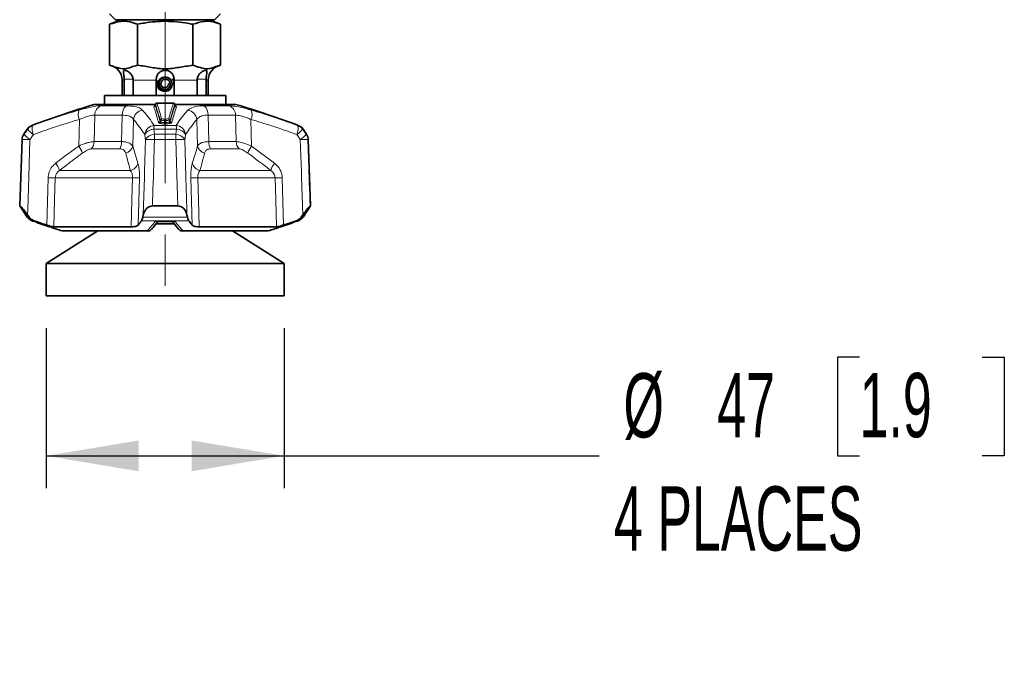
# Model space of a CAD drawing. Header units: millimetres. Extents: x 0 to 1118, y 0 to 864.
# Tile 175 of 256: x 384 to 432, y 403 to 435. Entities that reach past the tile are written whole.
import ezdxf

# ---------------------------------------------------------------- set-up
doc = ezdxf.new("R2010")
doc.units = ezdxf.units.MM
doc.linetypes.add('CENTERX2', pattern=[20.32, 12.7, -2.54, 2.54, -2.54])
doc.layers.add('ALPHAREV', color=7, linetype='Continuous', lineweight=25)
doc.styles.add('SLDTEXTSTYLE0', font='TXT', dxfattribs={"width": 0.605})
doc.dimstyles.new('SLDDIMSTYLE3', dxfattribs={"dimtxt": 3.175, "dimasz": 4.572, "dimexe": 0, "dimexo": 0.0625, "dimgap": 0.79375, "dimtad": 0, "dimtih": 1, "dimtoh": 1, "dimdec": 0, "dimlfac": 4, "dimrnd": 1e-09, "dimzin": 12, "dimdsep": 46, "dimtxsty": 'SLDTEXTSTYLE0', "dimsah": 1, "dimcen": 0.09, "dimadec": 0, "dimazin": 3, "dimtfac": 1, "dimtofl": 0, "dimtmove": 0, "dimatfit": 3, "dimfxl": 1, "dimfrac": 2, "dimtolj": 1, "dimtzin": 12, "dimarcsym": 0})

# ---------------------------------------------------------------- blocks, each defined once
blk = doc.blocks.new('_D_12')
at = {"layer": 'ALPHAREV'}
for p, q in [((385.002, 419.763), (385.002, 411.854)), ((396.75, 419.763), (396.75, 411.854)), ((425.186, 418.327), (424.095, 418.327)), ((424.095, 418.327), (424.095, 413.454)), ((431.249, 418.327), (432.341, 418.327)), ((432.341, 418.327), (432.341, 413.454)), ((385.002, 413.454), (396.75, 413.454)), ((396.75, 413.454), (412.325, 413.454)), ((424.095, 413.454), (425.186, 413.454)), ((432.341, 413.454), (431.249, 413.454))]:
    blk.add_line(p, q, dxfattribs=at)
for points in [[(385.002, 413.454), (389.574, 412.692), (389.574, 414.216)], [(396.75, 413.454), (392.178, 414.216), (392.178, 412.692)]]:
    blk.add_solid(points, dxfattribs=at)
at = {"layer": 'ALPHAREV', "char_height": 3.175, "attachment_point": 1, "style": 'SLDTEXTSTYLE0'}
for s, insert in [('%%c', (413.523, 417.538)), ('47', (418.153, 417.547)), ('1.9', (425.186, 417.547)), ('4 PLACES', (413.051, 411.946))]:
    blk.add_mtext(s, dxfattribs=dict(at, insert=insert))

msp = doc.modelspace()

# ---------------------------------------------------------------- linework, layer by layer
at = {"color": 7, "linetype": 'Continuous', "lineweight": 35}
for p, q in [((388.6952, 435.0014), (388.1327, 434.7741)), ((388.1334, 435.2983), (388.4303, 435.0014)), ((388.4303, 435.0014), (388.5274, 435.0014)), ((388.5274, 435.0014), (389.1106, 435.0014)), ((389.1106, 435.0014), (390.2926, 435.0014)), ((390.2926, 435.0014), (391.4591, 435.0014)), ((391.4591, 435.0014), (392.641, 435.0014)), ((392.641, 435.0014), (393.2243, 435.0014)), ((393.619, 434.7741), (393.0565, 435.0014)), ((393.2243, 435.0014), (393.3214, 435.0014)), ((393.3214, 435.0014), (393.6183, 435.2983)), ((388.1327, 434.7741), (388.1327, 432.7514)), ((389.5043, 434.7741), (389.5043, 432.7514)), ((392.2474, 434.7741), (392.2474, 432.7514)), ((393.619, 434.7741), (393.619, 432.7514)), ((388.8562, 432.0131), (388.8547, 432.0639)), ((389.2922, 432.0639), (389.2937, 432.0131)), ((392.458, 432.0131), (392.4595, 432.0639)), ((392.897, 432.0639), (392.8955, 432.0131)), ((388.7508, 432.0131), (388.7508, 431.2514)), ((388.8562, 431.2514), (388.8562, 432.0131)), ((389.2937, 432.0131), (389.2937, 431.2514)), ((390.4383, 431.2514), (390.4383, 432.0131)), ((391.0346, 431.8264), (391.1298, 431.8264)), ((391.2251, 431.8298), (391.2251, 431.8289)), ((391.3133, 431.8266), (391.2251, 431.8289)), ((391.3133, 432.0131), (391.3133, 431.2514)), ((392.458, 431.2514), (392.458, 432.0131)), ((392.8955, 432.0131), (392.8955, 431.2514)), ((393.0008, 431.2514), (393.0008, 432.0131)), ((387.8758, 431.2514), (387.8758, 430.8139)), ((387.8758, 431.2514), (390.8758, 431.2514)), ((390.8758, 431.2514), (393.8758, 431.2514)), ((393.8758, 430.8139), (393.8758, 431.2514)), ((387.3758, 430.8139), (390.3693, 430.8139)), ((390.3968, 430.8108), (390.3904, 430.7601)), ((391.3613, 430.76), (391.3548, 430.8108)), ((391.3848, 430.8139), (394.3758, 430.8139)), ((384.0628, 429.5952), (383.8901, 429.343)), ((397.8616, 429.343), (397.6889, 429.5952)), ((383.8029, 429.0779), (383.6883, 425.7985)), ((398.0633, 425.7985), (397.9488, 429.0779)), ((383.6883, 425.7985), (384.0628, 425.2519)), ((383.6883, 425.7985), (383.7156, 425.7985)), ((390.25, 425.7985), (391.5017, 425.7985)), ((397.6889, 425.2519), (398.0633, 425.7985)), ((398.036, 425.7985), (398.0633, 425.7985)), ((384.0755, 425.3575), (384.1526, 425.2519)), ((389.7737, 425.2519), (389.7971, 425.3575)), ((391.9545, 425.3575), (391.978, 425.2519)), ((397.5991, 425.2519), (397.6762, 425.3575)), ((385.3768, 424.7669), (389.1957, 424.7669)), ((391.33, 424.9196), (390.4228, 424.9196)), ((390.5484, 425.027), (391.2477, 425.027)), ((391.2264, 425.0434), (391.554, 424.6425)), ((392.556, 424.7669), (396.3749, 424.7669)), ((387.5514, 424.5639), (385.0021, 422.9511)), ((385.7902, 424.5639), (389.9882, 424.5639)), ((391.7635, 424.5639), (395.9615, 424.5639)), ((396.7496, 422.9511), (394.2003, 424.5639)), ((385.0021, 422.9511), (385.0021, 421.3636)), ((396.7496, 422.9511), (385.0021, 422.9511)), ((396.7496, 421.3636), (396.7496, 422.9511)), ((396.7496, 421.3636), (385.0021, 421.3636))]:
    msp.add_line(p, q, dxfattribs=at)
at = {"color": 7, "linetype": 'Continuous', "lineweight": 18}
for p, q in [((388.8547, 432.0639), (389.2922, 432.0639)), ((392.897, 432.0639), (392.4595, 432.0639)), ((388.8562, 432.0131), (388.7508, 432.0131)), ((390.4383, 432.0131), (389.2937, 432.0131)), ((392.458, 432.0131), (391.3133, 432.0131)), ((393.0008, 432.0131), (392.8955, 432.0131)), ((387.7007, 430.748), (388.9415, 430.748)), ((390.3967, 430.8039), (390.3911, 430.7598)), ((390.3911, 430.7598), (390.3915, 430.7599)), ((390.3967, 430.8039), (390.3968, 430.8108)), ((391.3548, 430.8108), (391.355, 430.8039)), ((391.3606, 430.7598), (391.355, 430.8039)), ((392.8102, 430.748), (394.051, 430.748)), ((387.3985, 430.2872), (387.367, 428.9786)), ((388.7574, 430.2872), (387.3985, 430.2872)), ((388.7214, 428.9786), (388.7574, 430.2872)), ((392.9943, 430.2872), (393.0303, 428.9786)), ((394.3532, 430.2872), (392.9943, 430.2872)), ((394.3847, 428.9786), (394.3532, 430.2872)), ((384.3008, 429.7812), (384.3232, 429.7812)), ((386.6079, 428.7613), (386.6372, 430.0737)), ((389.3111, 430.0737), (389.2713, 428.7613)), ((390.3341, 429.7812), (391.4176, 429.7812)), ((390.6241, 429.9875), (390.6259, 430.0414)), ((390.6672, 430.0414), (390.6641, 429.9457)), ((390.8427, 429.9145), (390.8427, 430.0104)), ((390.909, 430.0104), (390.909, 429.9145)), ((391.0876, 429.9457), (391.0845, 430.0414)), ((391.1258, 430.0414), (391.1276, 429.9875)), ((392.4804, 428.7613), (392.4406, 430.0737)), ((395.1144, 430.0737), (395.1438, 428.7613)), ((397.4285, 429.7812), (397.4508, 429.7812)), ((383.8901, 429.343), (383.9096, 429.343)), ((384.086, 429.5952), (384.0628, 429.5952)), ((391.4372, 429.5952), (390.3144, 429.5952)), ((390.3534, 429.343), (391.3982, 429.343)), ((397.6889, 429.5952), (397.6657, 429.5952)), ((397.8421, 429.343), (397.8616, 429.343)), ((383.8227, 429.0779), (383.8029, 429.0779)), ((387.367, 428.9786), (388.7214, 428.9786)), ((389.2713, 428.7613), (389.5334, 427.9105)), ((391.4048, 429.0779), (390.3469, 429.0779)), ((393.0303, 428.9786), (394.3847, 428.9786)), ((395.1438, 428.7613), (396.2853, 427.9105)), ((397.9488, 429.0779), (397.929, 429.0779)), ((388.6331, 428.6212), (387.2231, 428.6212)), ((394.5286, 428.6212), (393.1186, 428.6212)), ((385.0254, 424.8565), (385.0903, 427.1957)), ((389.2623, 427.1957), (385.4453, 427.1957)), ((385.6565, 427.5531), (389.153, 427.5531)), ((389.604, 427.1957), (389.5363, 424.8565)), ((392.2154, 424.8565), (392.1477, 427.1957)), ((396.3064, 427.1957), (392.4894, 427.1957)), ((392.5986, 427.5531), (396.0952, 427.5531)), ((396.6614, 427.1957), (396.7263, 424.8565)), ((384.0628, 425.2519), (384.1526, 425.2519)), ((389.7737, 425.2519), (391.978, 425.2519)), ((397.5991, 425.2519), (397.6889, 425.2519)), ((384.4065, 425.0659), (384.3008, 425.0659)), ((384.3636, 425.0426), (384.3819, 425.0426)), ((392.0495, 425.0659), (389.7022, 425.0659)), ((390.388, 425.0426), (391.3637, 425.0426)), ((397.4508, 425.0659), (397.3452, 425.0659)), ((397.3698, 425.0426), (397.3881, 425.0426))]:
    msp.add_line(p, q, dxfattribs=at)
at = {"color": 7, "linetype": 'Continuous', "lineweight": 35, "flags": 128}
msp.add_lwpolyline([(390.5111, 431.9991), (390.4794, 431.8645), (390.495, 431.7291), (390.5549, 431.6087), (390.6508, 431.517), (390.7706, 431.4641), (390.8996, 431.4551), (391.0223, 431.4901), (391.1244, 431.5639), (391.1943, 431.6667), (391.2244, 431.7853), (391.2251, 431.8264), (391.2251, 431.8264)], dxfattribs=at)
at = {"color": 7, "linetype": 'Continuous', "lineweight": 18, "flags": 128}
for points in [[(383.7156, 425.7985), (383.7481, 426.7976), (383.8227, 429.0779)], [(384.1974, 429.0779), (384.1363, 427.2177), (384.0849, 425.6475), (384.0755, 425.3575)], [(389.7971, 425.3575), (389.8487, 427.2177), (389.8566, 427.5026), (389.9001, 429.0779)], [(391.5017, 425.7985), (391.4721, 426.7976), (391.4048, 429.0779)], [(391.8516, 429.0779), (391.903, 427.2177), (391.9465, 425.6475), (391.9545, 425.3575)], [(397.6762, 425.3575), (397.6154, 427.2177), (397.6061, 427.5026), (397.5543, 429.0779)], [(385.4453, 427.1957), (385.4142, 426.0948), (385.3768, 424.7669)], [(389.1957, 424.7669), (389.2321, 426.0948), (389.2623, 427.1957)], [(392.4894, 427.1957), (392.5196, 426.0948), (392.556, 424.7669)], [(396.3749, 424.7669), (396.3375, 426.0948), (396.3064, 427.1957)]]:
    msp.add_lwpolyline(points, dxfattribs=at)
at = {"color": 7, "linetype": 'Continuous', "lineweight": 35}
for centre, radius, start, end in [((388.0008, 432.0131), 0.75, 0, 79.84036), ((393.7508, 432.0131), 0.75, 100.16594, 180), ((390.8758, 431.8264), 0.3493, 0.54689, 360), ((401.7484, 382.9242), 50, 106.70547, 110.42322), ((390.4712, 430.8013), 0.075, 91.84006, 172.72549), ((390.3627, 430.8706), 0.1062, 1.29474, 3.07937), ((391.3897, 430.8705), 0.107, 176.9298, 178.7014), ((391.2805, 430.8013), 0.075, 7.27451, 88.16006), ((380.0032, 382.9242), 50, 69.57678, 73.29453), ((384.4753, 429.3126), 0.5, 110.42322, 145.58702), ((397.2764, 429.3126), 0.5, 34.41298, 69.57678), ((384.3026, 429.0604), 0.5, 145.58702, 178), ((397.4491, 429.0604), 0.5, 2, 34.41298), ((384.4753, 425.5345), 0.5, 214.41298, 249.57678), ((397.2764, 425.5345), 0.5, 290.42322, 325.58702), ((401.7484, 471.9229), 50, 249.57678, 249.65351), ((380.0032, 471.9229), 50, 290.34649, 290.42322)]:
    msp.add_arc(centre, radius, start, end, dxfattribs=at)
at = {"color": 7, "linetype": 'Continuous', "lineweight": 18}
for centre, radius, start, end in [((387.8921, 430.293), 0.4936, 112.82282, 180.67193), ((389.3131, 430.3323), 0.5576, 131.80426, 184.64612), ((390.3155, 430.7666), 0.0759, 273.19333, 354.9211), ((390.4723, 430.7972), 0.0759, 92.54703, 174.87334), ((391.2794, 430.7972), 0.0759, 5.12666, 87.45297), ((391.4361, 430.7666), 0.0759, 185.0789, 266.80667), ((392.4386, 430.3323), 0.5576, 355.35388, 48.19574), ((393.8595, 430.293), 0.4936, 359.32807, 67.17718), ((387.2401, 430.3347), 0.6569, 162.49134, 203.41069), ((389.8327, 430.0128), 0.5252, 98.36588, 173.3354), ((390.7013, 430.0334), 0.0759, 91.278, 173.98124), ((390.7707, 430.0336), 0.1038, 133.21424, 175.70869), ((390.981, 430.0336), 0.1038, 4.29131, 46.78576), ((391.0503, 430.0334), 0.0759, 6.01876, 88.722), ((391.919, 430.0128), 0.5252, 6.6646, 81.63412), ((394.5116, 430.3347), 0.6569, 336.58931, 17.50866), ((384.4978, 429.3142), 0.4986, 110.5039, 145.69581), ((384.904, 429.6176), 0.6034, 164.26485, 208.45273), ((390.3884, 429.2544), 0.5296, 95.88948, 171.78796), ((391.6721, 429.5461), 1.3586, 170.03354, 177.92726), ((390.5487, 429.9954), 0.0758, 271.72427, 353.99935), ((390.6465, 429.527), 0.5148, 87.70008, 92.29992), ((390.5603, 429.9533), 0.1041, 313.48449, 355.75957), ((390.7384, 429.9232), 0.1047, 313.03347, 355.21177), ((390.9467, 430.0016), 0.1044, 132.76622, 175.16879), ((390.8758, 428.1986), 1.8121, 88.95209, 91.04791), ((390.805, 430.0016), 0.1044, 4.83121, 47.23378), ((391.0133, 429.9232), 0.1047, 184.78823, 226.96653), ((391.1051, 429.527), 0.5148, 87.70008, 92.29992), ((391.1914, 429.9533), 0.1041, 184.24043, 226.51551), ((391.203, 429.9954), 0.0758, 186.00065, 268.27573), ((390.0796, 429.5461), 1.3586, 2.07274, 9.96646), ((391.3633, 429.2544), 0.5296, 8.21204, 84.11052), ((396.8477, 429.6176), 0.6034, 331.54727, 15.73515), ((397.2539, 429.3142), 0.4986, 34.30419, 69.4961), ((384.3233, 429.0605), 0.5009, 145.67047, 178.0118), ((384.6826, 429.8933), 0.9489, 215.44691, 239.24419), ((384.8676, 430.1542), 0.9609, 215.57524, 239.05744), ((390.3368, 429.0425), 0.5531, 92.31446, 148.6768), ((390.3736, 428.7884), 0.555, 92.08216, 148.55966), ((395.9413, 429.0729), 5.5944, 177.23285, 179.94925), ((385.8104, 429.0729), 5.5944, 0.05075, 2.76715), ((391.3781, 428.7884), 0.555, 31.44034, 87.91784), ((391.4149, 429.0425), 0.5531, 31.3232, 87.68554), ((396.8841, 430.1542), 0.9609, 300.94256, 324.42476), ((397.069, 429.8933), 0.9489, 300.75581, 324.55309), ((397.4284, 429.0605), 0.5009, 1.9882, 34.32953), ((384.01, 425.332), 3.7506, 87.13649, 92.86351), ((385.7806, 428.1356), 1.0372, 14.98922, 37.10144), ((386.8289, 428.9875), 0.5381, 317.09698, 359.0511), ((387.9752, 428.9734), 0.7462, 331.83652, 0.39922), ((388.775, 428.8938), 0.5137, 287.48723, 345.04819), ((390.1235, 423.3706), 5.7116, 87.75836, 92.24164), ((391.6282, 423.3706), 5.7116, 87.75836, 92.24164), ((392.9767, 428.8938), 0.5137, 194.95181, 252.51277), ((393.7765, 428.9734), 0.7462, 179.60078, 208.16348), ((394.9228, 428.9875), 0.5381, 180.9489, 222.90302), ((395.9711, 428.1356), 1.0372, 142.89856, 165.01078), ((397.7417, 425.332), 3.7506, 87.13649, 92.86351), ((384.7581, 427.3047), 0.9321, 15.46111, 40.54465), ((389.0349, 428.0599), 0.5204, 283.12518, 343.31786), ((392.7168, 428.0599), 0.5204, 196.68214, 256.87482), ((396.9936, 427.3047), 0.9321, 139.45535, 164.53889), ((385.2678, 432.8511), 5.6582, 268.20235, 271.79765), ((389.4331, 432.3875), 5.1946, 268.11499, 271.88501), ((392.3185, 432.3875), 5.1946, 268.11499, 271.88501), ((396.4839, 432.8511), 5.6582, 268.20235, 271.79765)]:
    msp.add_arc(centre, radius, start, end, dxfattribs=at)
at = {"color": 7, "linetype": 'Continuous', "lineweight": 35}
for points, knots in [([(388.1327, 434.7741), (388.3213, 434.8366), (388.7044, 434.9635), (389.168, 434.9001), (389.4328, 434.8009), (389.5043, 434.7741)], [0, 0, 0, 0, 0.4144436, 0.8417966, 1, 1, 1, 1]), ([(389.5043, 434.7741), (389.6211, 434.7964), (390.0828, 434.8843), (390.9157, 434.9552), (391.7178, 434.8765), (392.16, 434.791), (392.2474, 434.7741)], [0, 0, 0, 0, 0.1291537, 0.5106818, 0.9032592, 1, 1, 1, 1]), ([(392.2474, 434.7741), (392.436, 434.8366), (392.8191, 434.9635), (393.2827, 434.9001), (393.5474, 434.8009), (393.619, 434.7741)], [0, 0, 0, 0, 0.4144436, 0.8417966, 1, 1, 1, 1]), ([(388.1327, 432.7514), (388.2562, 432.7121), (388.5028, 432.6335), (388.8589, 432.5373), (389.1915, 432.6611), (389.4, 432.7213), (389.5043, 432.7514)], [0, 0, 0, 0, 0.2716257, 0.5426871, 0.7711112, 1, 1, 1, 1]), ([(389.5043, 432.7514), (389.5121, 432.7507), (389.7458, 432.7293), (390.1977, 432.6389), (390.8795, 432.5376), (391.5639, 432.6473), (392.0191, 432.7166), (392.2474, 432.7514)], [0, 0, 0, 0, 0.0085024, 0.2544652, 0.5000119, 0.749258, 1, 1, 1, 1]), ([(392.2474, 432.7514), (392.3709, 432.7121), (392.6175, 432.6335), (392.9736, 432.5373), (393.3062, 432.6611), (393.5146, 432.7213), (393.619, 432.7514)], [0, 0, 0, 0, 0.2716257, 0.5426871, 0.7711112, 1, 1, 1, 1]), ([(388.8547, 432.0639), (388.8522, 432.0971), (388.8466, 432.1721), (388.8305, 432.2908), (388.8142, 432.4024), (388.818, 432.4751), (388.8555, 432.5043), (388.9145, 432.5004), (389.0023, 432.4668), (389.111, 432.3971), (389.2137, 432.2893), (389.2772, 432.1718), (389.2878, 432.0953), (389.2922, 432.0639)], [0, 0, 0, 0, 0.0688366, 0.1556097, 0.2749191, 0.3956192, 0.4717783, 0.5482945, 0.6191441, 0.7287045, 0.8411765, 0.9349999, 1, 1, 1, 1]), ([(390.4383, 432.0639), (390.4406, 432.0971), (390.4457, 432.1721), (390.4938, 432.2908), (390.5841, 432.4024), (390.7062, 432.4751), (390.8341, 432.5043), (390.9447, 432.5004), (391.0611, 432.4668), (391.1717, 432.3971), (391.2588, 432.2893), (391.3063, 432.1718), (391.3113, 432.0953), (391.3133, 432.0639)], [0, 0, 0, 0, 0.0688366, 0.1556097, 0.2749191, 0.3956192, 0.4717783, 0.5482945, 0.6191441, 0.7287045, 0.8411765, 0.9349999, 1, 1, 1, 1]), ([(390.4383, 432.0131), (390.4383, 432.0201), (390.4383, 432.0371), (390.4383, 432.054), (390.4383, 432.0639)], [0, 0, 0, 0, 0.4137019, 1, 1, 1, 1]), ([(391.0346, 431.8264), (391.0347, 431.8105), (391.035, 431.7783), (391.0171, 431.7319), (390.9868, 431.6914), (390.9446, 431.6609), (390.8941, 431.6436), (390.8394, 431.6417), (390.7853, 431.6562), (390.7366, 431.6865), (390.6981, 431.7308), (390.6736, 431.7855), (390.6659, 431.8464), (390.6765, 431.9082), (390.7053, 431.9653), (390.7504, 432.0126), (390.8084, 432.0453), (390.8748, 432.06), (390.9439, 432.0546), (391.0097, 432.0288), (391.0661, 431.9842), (391.1079, 431.9239), (391.1307, 431.8528), (391.1318, 431.7769), (391.1105, 431.7026), (391.0677, 431.6367), (391.0065, 431.5852), (390.9318, 431.5532), (390.8497, 431.5442), (390.7672, 431.5597), (390.6916, 431.5993), (390.6299, 431.66), (390.5878, 431.7372), (390.5677, 431.8343), (390.5835, 431.9456), (390.647, 432.0527), (390.7487, 432.1286), (390.8739, 432.1604), (391.0043, 432.1414), (391.1185, 432.0727), (391.2026, 431.9637), (391.2176, 431.8746), (391.2251, 431.8298)], [0, 0, 0, 0, 0.0148988, 0.0301803, 0.0458737, 0.0620088, 0.0785557, 0.0954847, 0.1128257, 0.1306085, 0.148803, 0.1673795, 0.186368, 0.2057983, 0.2256404, 0.2458643, 0.2665002, 0.2875779, 0.3090674, 0.3309386, 0.3532218, 0.3759468, 0.3990837, 0.4226022, 0.4465326, 0.4709049, 0.4956891, 0.5208548, 0.5464323, 0.5724519, 0.5988833, 0.6256962, 0.652921, 0.6805878, 0.717994, 0.7561303, 0.7949966, 0.8345929, 0.8749193, 0.9159758, 0.9576253, 1, 1, 1, 1]), ([(391.1298, 431.8264), (391.1292, 431.8011), (391.1278, 431.7501), (391.0973, 431.678), (391.0479, 431.6166), (390.9812, 431.5715), (390.9031, 431.5474), (390.82, 431.547), (390.7392, 431.5713), (390.6678, 431.6187), (390.6125, 431.6859), (390.5786, 431.7675), (390.5698, 431.8568), (390.5876, 431.9461), (390.6312, 432.0274), (390.6976, 432.0936), (390.7815, 432.1381), (390.8761, 432.1566), (390.9732, 432.1467), (391.0646, 432.1084), (391.1413, 432.0443), (391.2058, 431.9501), (391.218, 431.8716), (391.2251, 431.8264)], [0, 0, 0, 0, 0.0398491, 0.0803879, 0.1216175, 0.163541, 0.2061582, 0.2494653, 0.2934631, 0.3381552, 0.3835412, 0.4296169, 0.4763836, 0.5238448, 0.572, 0.6208449, 0.6703808, 0.7206114, 0.7715361, 0.8231505, 0.875456, 0.9284564, 1, 1, 1, 1]), ([(391.3133, 431.8658), (391.3099, 431.8942), (391.3004, 431.9729), (391.256, 432.0395), (391.2277, 432.0821)], [0, 0, 0, 0, 0.361064, 1, 1, 1, 1]), ([(391.3133, 432.0639), (391.3133, 432.054), (391.3133, 432.0371), (391.3133, 432.0201), (391.3133, 432.0131)], [0, 0, 0, 0, 0.5862981, 1, 1, 1, 1]), ([(392.4595, 432.0639), (392.4642, 432.0971), (392.475, 432.1721), (392.5391, 432.2908), (392.6457, 432.4024), (392.7641, 432.4751), (392.8544, 432.5043), (392.9061, 432.5004), (392.9346, 432.4668), (392.9365, 432.3971), (392.921, 432.2893), (392.9049, 432.1718), (392.8993, 432.0953), (392.897, 432.0639)], [0, 0, 0, 0, 0.0688366, 0.1556097, 0.2749191, 0.3956192, 0.4717783, 0.5482945, 0.6191441, 0.7287045, 0.8411765, 0.9349999, 1, 1, 1, 1]), ([(390.3902, 430.7604), (390.3882, 430.7521), (390.3848, 430.7379), (390.3743, 430.727), (390.3732, 430.7264), (390.3728, 430.7261)], [0, 0, 0, 0, 0.4372165, 0.7447092, 1, 1, 1, 1]), ([(391.2827, 430.873), (391.2824, 430.873), (391.1469, 430.8773), (390.8755, 430.8823), (390.6046, 430.8761), (390.469, 430.873)], [0, 0, 0, 0, 0.001107, 0.4999997, 1, 1, 1, 1]), ([(391.3787, 430.7263), (391.3784, 430.7264), (391.3778, 430.7267), (391.3687, 430.7367), (391.3608, 430.7505), (391.3617, 430.7592), (391.3618, 430.7598)], [0, 0, 0, 0, 0.2161376, 0.5552293, 0.9666921, 1, 1, 1, 1]), ([(384.0755, 425.3575), (384.0061, 425.4508), (383.905, 425.5867), (383.7946, 425.7207), (383.7361, 425.786), (383.7222, 425.7945), (383.7156, 425.7985)], [0, 0, 0, 0, 0.4557364, 0.6638276, 0.8405464, 1, 1, 1, 1]), ([(390.25, 425.7985), (390.2083, 425.7944), (390.1252, 425.7862), (390.003, 425.7195), (389.8687, 425.5837), (389.8249, 425.4452), (389.7971, 425.3575)], [0, 0, 0, 0, 0.1616543, 0.3221635, 0.5706653, 1, 1, 1, 1]), ([(391.9545, 425.3575), (391.9246, 425.4508), (391.881, 425.5867), (391.7453, 425.7207), (391.6295, 425.786), (391.5428, 425.7945), (391.5017, 425.7985)], [0, 0, 0, 0, 0.4557364, 0.6638276, 0.8405464, 1, 1, 1, 1]), ([(398.036, 425.7985), (398.0293, 425.7944), (398.016, 425.7862), (397.9559, 425.7195), (397.8443, 425.5837), (397.7414, 425.4452), (397.6762, 425.3575)], [0, 0, 0, 0, 0.1616543, 0.3221635, 0.5706653, 1, 1, 1, 1]), ([(384.1526, 425.2519), (384.1927, 425.2066), (384.2646, 425.1255), (384.363, 425.0841), (384.4065, 425.0659)], [0, 0, 0, 0, 0.5588157, 1, 1, 1, 1]), ([(389.7022, 425.0659), (389.7175, 425.091), (389.7441, 425.1346), (389.7649, 425.217), (389.7737, 425.2519)], [0, 0, 0, 0, 0.5768574, 1, 1, 1, 1]), ([(391.978, 425.2519), (391.9899, 425.2066), (392.0112, 425.1255), (392.0378, 425.0841), (392.0495, 425.0659)], [0, 0, 0, 0, 0.5588157, 1, 1, 1, 1]), ([(397.3452, 425.0659), (397.4018, 425.091), (397.4998, 425.1346), (397.5696, 425.217), (397.5991, 425.2519)], [0, 0, 0, 0, 0.5768574, 1, 1, 1, 1]), ([(384.3819, 425.0426), (384.6401, 424.9506), (385.1073, 424.7842), (385.5791, 424.632), (385.7902, 424.5639)], [0, 0, 0, 0, 0.55247446, 1, 1, 1, 1]), ([(384.4065, 425.0659), (384.4412, 425.0538), (384.5636, 425.0113), (384.7697, 424.941), (384.9416, 424.8842), (385.0254, 424.8565)], [0, 0, 0, 0, 0.168844, 0.5946967, 1, 1, 1, 1]), ([(385.3768, 424.7669), (385.3561, 424.7689), (385.3147, 424.7728), (385.197, 424.8029), (385.0937, 424.8342), (385.0341, 424.8536), (385.0254, 424.8565)], [0, 0, 0, 0, 0.3122278, 0.6241372, 0.9449036, 1, 1, 1, 1]), ([(389.5363, 424.8565), (389.5165, 424.8398), (389.4768, 424.8065), (389.3544, 424.7735), (389.248, 424.7691), (389.1957, 424.7669)], [0, 0, 0, 0, 0.3366519, 0.6738513, 1, 1, 1, 1]), ([(389.5363, 424.8565), (389.5588, 424.8842), (389.6142, 424.9525), (389.6694, 425.0236), (389.7022, 425.0659)], [0, 0, 0, 0, 0.4060816, 1, 1, 1, 1]), ([(390.1972, 424.6421), (390.224, 424.6725), (390.3304, 424.7933), (390.4345, 424.929), (390.5123, 425.0306)], [0, 0, 0, 0, 0.2520201, 1, 1, 1, 1]), ([(390.4925, 425.0307), (390.512, 425.028), (390.5322, 425.0252), (390.5501, 425.0307), (390.5507, 425.0308)], [0, 0, 0, 0, 0.9693485, 1, 1, 1, 1]), ([(392.0495, 425.0659), (392.0588, 425.0538), (392.0916, 425.0113), (392.1469, 424.941), (392.1929, 424.8842), (392.2154, 424.8565)], [0, 0, 0, 0, 0.168844, 0.5946967, 1, 1, 1, 1]), ([(392.556, 424.7669), (392.5056, 424.7689), (392.4049, 424.7728), (392.2893, 424.8029), (392.2349, 424.8342), (392.2179, 424.8536), (392.2154, 424.8565)], [0, 0, 0, 0, 0.3122278, 0.6241372, 0.9449036, 1, 1, 1, 1]), ([(395.9615, 424.5639), (396.1727, 424.6321), (396.6445, 424.7842), (397.1117, 424.9507), (397.3698, 425.0426)], [0, 0, 0, 0, 0.4477881, 1, 1, 1, 1]), ([(396.7263, 424.8565), (396.6739, 424.8398), (396.5688, 424.8065), (396.4414, 424.7735), (396.3968, 424.7691), (396.3749, 424.7669)], [0, 0, 0, 0, 0.3366519, 0.6738513, 1, 1, 1, 1]), ([(396.7263, 424.8565), (396.8103, 424.8842), (397.0171, 424.9525), (397.223, 425.0236), (397.3452, 425.0659)], [0, 0, 0, 0, 0.4060816, 1, 1, 1, 1]), ([(390.0233, 424.5639), (390.0143, 424.5639), (390.0026, 424.5639), (389.9909, 424.5639), (389.9882, 424.5639)], [0, 0, 0, 0, 0.7661345, 1, 1, 1, 1]), ([(390.1935, 424.6452), (390.1863, 424.6356), (390.1628, 424.6048), (390.103, 424.5727), (390.0499, 424.5668), (390.0233, 424.5639)], [0, 0, 0, 0, 0.1827955, 0.591359, 1, 1, 1, 1]), ([(391.5578, 424.6457), (391.5651, 424.636), (391.5887, 424.6049), (391.6487, 424.5727), (391.7018, 424.5668), (391.7284, 424.5639)], [0, 0, 0, 0, 0.18549483, 0.59270883, 1, 1, 1, 1]), ([(391.7635, 424.5639), (391.7544, 424.5639), (391.7426, 424.5639), (391.7311, 424.5639), (391.7284, 424.5639)], [0, 0, 0, 0, 0.7663028, 1, 1, 1, 1])]:
    msp.add_open_spline(points, degree=3, knots=knots, dxfattribs=at)
at = {"color": 7, "linetype": 'Continuous', "lineweight": 18}
for points, knots in [([(386.6136, 430.5323), (386.823, 430.5895), (387.22, 430.6978), (387.5527, 430.7456), (387.6815, 430.7476), (387.7007, 430.748)], [0, 0, 0, 0, 0.4871128, 0.9237817, 1, 1, 1, 1]), ([(388.9415, 430.748), (389.0921, 430.7403), (389.3914, 430.7252), (389.6455, 430.6319), (389.7274, 430.5583), (389.7563, 430.5323)], [0, 0, 0, 0, 0.3959631, 0.7869012, 1, 1, 1, 1]), ([(390.3714, 430.7318), (390.3626, 430.7292), (390.3396, 430.7223), (390.32, 430.7075), (390.3198, 430.6964), (390.3198, 430.6908)], [0, 0, 0, 0, 0.2363678, 0.6186072, 1, 1, 1, 1]), ([(390.551, 429.9196), (390.5355, 429.9751), (390.4854, 430.1547), (390.4084, 430.4154), (390.3466, 430.6074), (390.3198, 430.6908)], [0, 0, 0, 0, 0.2020262, 0.6535325, 1, 1, 1, 1]), ([(390.3911, 430.7598), (390.4182, 430.6763), (390.4806, 430.484), (390.5582, 430.2229), (390.6086, 430.0431), (390.6241, 429.9875)], [0, 0, 0, 0, 0.346486, 0.7979838, 1, 1, 1, 1]), ([(390.6259, 430.0414), (390.6222, 430.0547), (390.5837, 430.1933), (390.5076, 430.4573), (390.4346, 430.6858), (390.3967, 430.8039)], [0, 0, 0, 0, 0.0488393, 0.5078531, 1, 1, 1, 1]), ([(390.469, 430.873), (390.4715, 430.8652), (390.5098, 430.7494), (390.5871, 430.5051), (390.6609, 430.2456), (390.6996, 430.1093)], [0, 0, 0, 0, 0.03325502, 0.49216284, 1, 1, 1, 1]), ([(391.052, 430.1093), (391.0865, 430.2306), (391.1435, 430.4316), (391.2205, 430.6823), (391.2631, 430.8129), (391.2827, 430.873)], [0, 0, 0, 0, 0.4509596, 0.7473806, 1, 1, 1, 1]), ([(391.355, 430.8039), (391.3355, 430.7439), (391.2933, 430.6135), (391.2168, 430.3632), (391.16, 430.1625), (391.1258, 430.0414)], [0, 0, 0, 0, 0.252608, 0.5490281, 1, 1, 1, 1]), ([(391.1276, 429.9875), (391.1602, 430.1031), (391.2278, 430.3418), (391.3057, 430.5928), (391.3508, 430.7301), (391.3606, 430.7598)], [0, 0, 0, 0, 0.4236823, 0.8751814, 1, 1, 1, 1]), ([(391.4319, 430.6908), (391.4223, 430.6611), (391.3776, 430.524), (391.3003, 430.2734), (391.2332, 430.035), (391.2007, 429.9196)], [0, 0, 0, 0, 0.1248082, 0.5763004, 1, 1, 1, 1]), ([(391.3605, 430.7599), (391.3608, 430.7598), (391.3613, 430.7597), (391.3608, 430.7598), (391.3606, 430.7598)], [0, 0, 0, 0, 0.68032278, 1, 1, 1, 1]), ([(391.4319, 430.6908), (391.4321, 430.6915), (391.4338, 430.6973), (391.4299, 430.7081), (391.4118, 430.722), (391.3906, 430.729), (391.3809, 430.7322)], [0, 0, 0, 0, 0.04866543, 0.40191187, 0.72833145, 1, 1, 1, 1]), ([(391.9954, 430.5323), (392.0746, 430.5895), (392.2247, 430.6978), (392.5774, 430.7456), (392.7801, 430.7476), (392.8102, 430.748)], [0, 0, 0, 0, 0.4871128, 0.9237817, 1, 1, 1, 1]), ([(394.051, 430.748), (394.1621, 430.7403), (394.3829, 430.7252), (394.7844, 430.6319), (395.0459, 430.5583), (395.1381, 430.5323)], [0, 0, 0, 0, 0.3959631, 0.7869012, 1, 1, 1, 1]), ([(384.3232, 429.7812), (384.4059, 429.811), (384.8254, 429.9625), (385.5862, 430.2235), (386.2709, 430.4293), (386.6136, 430.5323)], [0, 0, 0, 0, 0.1092201, 0.5542074, 1, 1, 1, 1]), ([(387.3985, 430.2872), (387.3854, 430.287), (387.2962, 430.2859), (387.0575, 430.237), (386.7839, 430.1307), (386.6372, 430.0737)], [0, 0, 0, 0, 0.0743214, 0.5037407, 1, 1, 1, 1]), ([(389.3111, 430.0737), (389.2919, 430.0997), (389.2383, 430.172), (389.0692, 430.2656), (388.8609, 430.28), (388.7574, 430.2872)], [0, 0, 0, 0, 0.2194758, 0.6124385, 1, 1, 1, 1]), ([(389.7563, 430.5323), (389.8439, 430.4293), (390.0191, 430.2235), (390.2096, 429.9625), (390.3136, 429.811), (390.3341, 429.7812)], [0, 0, 0, 0, 0.4457926, 0.89077989, 1, 1, 1, 1]), ([(390.6996, 430.1093), (390.7062, 430.1081), (390.7337, 430.1034), (390.7821, 430.095), (390.8343, 430.0858), (390.8655, 430.0801), (390.8758, 430.0782)], [0, 0, 0, 0, 0.1117814, 0.4679812, 0.8241846, 1, 1, 1, 1]), ([(390.8758, 430.0782), (390.8884, 430.0805), (390.9218, 430.0866), (390.9805, 430.097), (391.0267, 430.1049), (391.052, 430.1093)], [0, 0, 0, 0, 0.2132442, 0.5694335, 1, 1, 1, 1]), ([(391.4176, 429.7812), (391.4381, 429.811), (391.5421, 429.9625), (391.7326, 430.2235), (391.9078, 430.4293), (391.9954, 430.5323)], [0, 0, 0, 0, 0.1092201, 0.5542074, 1, 1, 1, 1]), ([(392.9943, 430.2872), (392.9736, 430.287), (392.8335, 430.2859), (392.5896, 430.237), (392.4926, 430.1307), (392.4406, 430.0737)], [0, 0, 0, 0, 0.0743214, 0.5037407, 1, 1, 1, 1]), ([(395.1144, 430.0737), (395.0495, 430.0997), (394.8684, 430.172), (394.5861, 430.2656), (394.4304, 430.28), (394.3532, 430.2872)], [0, 0, 0, 0, 0.2194758, 0.6124385, 1, 1, 1, 1]), ([(395.1381, 430.5323), (395.4808, 430.4293), (396.1655, 430.2235), (396.9263, 429.9625), (397.3458, 429.811), (397.4285, 429.7812)], [0, 0, 0, 0, 0.4457926, 0.8907799, 1, 1, 1, 1]), ([(386.6372, 430.0737), (386.2987, 429.9717), (385.6216, 429.7677), (384.8699, 429.5095), (384.4552, 429.3596), (384.3735, 429.3301)], [0, 0, 0, 0, 0.445417, 0.8906595, 1, 1, 1, 1]), ([(389.8643, 429.3301), (389.8445, 429.3596), (389.7439, 429.5095), (389.5605, 429.7677), (389.3942, 429.9717), (389.3111, 430.0737)], [0, 0, 0, 0, 0.1093405, 0.554583, 1, 1, 1, 1]), ([(390.551, 429.9196), (390.5511, 429.9194), (390.5528, 429.9132), (390.5621, 429.9017), (390.5898, 429.8869), (390.6179, 429.8809), (390.6319, 429.8778)], [0, 0, 0, 0, 0.0129778, 0.3531394, 0.6763966, 1, 1, 1, 1]), ([(390.6641, 429.9457), (390.6571, 429.9486), (390.6426, 429.9547), (390.6287, 429.9697), (390.6257, 429.9813), (390.6241, 429.9875)], [0, 0, 0, 0, 0.3071967, 0.6309697, 1, 1, 1, 1]), ([(390.8098, 429.8467), (390.8079, 429.8471), (390.7801, 429.8521), (390.7315, 429.8607), (390.6742, 429.8707), (390.6427, 429.876), (390.6319, 429.8778)], [0, 0, 0, 0, 0.0332136, 0.4688032, 0.8187908, 1, 1, 1, 1]), ([(390.6641, 429.9457), (390.6749, 429.9438), (390.7065, 429.9385), (390.7661, 429.9282), (390.8148, 429.9195), (390.8427, 429.9145)], [0, 0, 0, 0, 0.1812155, 0.5312074, 1, 1, 1, 1]), ([(390.8427, 430.0104), (390.8324, 430.0123), (390.8013, 430.0179), (390.7494, 430.0272), (390.7011, 430.0356), (390.6738, 430.0403), (390.6672, 430.0414)], [0, 0, 0, 0, 0.1758217, 0.5320297, 0.8882229, 1, 1, 1, 1]), ([(390.8098, 429.8467), (390.8229, 429.8448), (390.8505, 429.8409), (390.8979, 429.8406), (390.9272, 429.8447), (390.9419, 429.8467)], [0, 0, 0, 0, 0.3092196, 0.6547128, 1, 1, 1, 1]), ([(390.909, 429.9145), (390.9017, 429.9123), (390.8883, 429.9083), (390.8718, 429.9084), (390.8569, 429.9101), (390.8492, 429.9125), (390.8427, 429.9145)], [0, 0, 0, 0, 0.347142, 0.6323286, 0.6884405, 1, 1, 1, 1]), ([(391.0845, 430.0414), (391.0593, 430.037), (391.0132, 430.0291), (390.9547, 430.0187), (390.9215, 430.0127), (390.909, 430.0104)], [0, 0, 0, 0, 0.4305558, 0.7867484, 1, 1, 1, 1]), ([(390.909, 429.9145), (390.9298, 429.9182), (390.9577, 429.9232), (391.0064, 429.9318), (391.0452, 429.9385), (391.0768, 429.9438), (391.0876, 429.9457)], [0, 0, 0, 0, 0.3499902, 0.468824, 0.8188155, 1, 1, 1, 1]), ([(391.1198, 429.8778), (391.109, 429.876), (391.0775, 429.8707), (391.0182, 429.8604), (390.9696, 429.8517), (390.9419, 429.8467)], [0, 0, 0, 0, 0.1811782, 0.53116559, 1, 1, 1, 1]), ([(391.1276, 429.9875), (391.1259, 429.9812), (391.1228, 429.969), (391.1082, 429.9541), (391.0938, 429.9482), (391.0876, 429.9457)], [0, 0, 0, 0, 0.3744903, 0.7324542, 1, 1, 1, 1]), ([(391.1198, 429.8778), (391.132, 429.8804), (391.1599, 429.8863), (391.1902, 429.9011), (391.1972, 429.9134), (391.2007, 429.9196)], [0, 0, 0, 0, 0.2828388, 0.6416295, 1, 1, 1, 1]), ([(392.4406, 430.0737), (392.3575, 429.9717), (392.1912, 429.7677), (392.0077, 429.5095), (391.9072, 429.3596), (391.8874, 429.3301)], [0, 0, 0, 0, 0.445417, 0.8906595, 1, 1, 1, 1]), ([(397.3782, 429.3301), (397.2964, 429.3596), (396.8817, 429.5095), (396.1301, 429.7677), (395.453, 429.9717), (395.1144, 430.0737)], [0, 0, 0, 0, 0.1093405, 0.554583, 1, 1, 1, 1]), ([(383.9096, 429.343), (383.9525, 429.4043), (384.0112, 429.4884), (384.0701, 429.5724), (384.086, 429.5952)], [0, 0, 0, 0, 0.7289501, 1, 1, 1, 1]), ([(384.3735, 429.3301), (384.3576, 429.3073), (384.2988, 429.2233), (384.2402, 429.1392), (384.1974, 429.0779)], [0, 0, 0, 0, 0.2710124, 1, 1, 1, 1]), ([(389.9001, 429.0779), (389.8914, 429.1392), (389.8795, 429.2233), (389.8675, 429.3073), (389.8643, 429.3301)], [0, 0, 0, 0, 0.7289876, 1, 1, 1, 1]), ([(390.3144, 429.5952), (390.318, 429.5724), (390.331, 429.4884), (390.344, 429.4043), (390.3534, 429.343)], [0, 0, 0, 0, 0.2710499, 1, 1, 1, 1]), ([(391.3982, 429.343), (391.4077, 429.4043), (391.4207, 429.4884), (391.4337, 429.5724), (391.4372, 429.5952)], [0, 0, 0, 0, 0.7289501, 1, 1, 1, 1]), ([(391.8874, 429.3301), (391.8842, 429.3073), (391.8722, 429.2233), (391.8603, 429.1392), (391.8516, 429.0779)], [0, 0, 0, 0, 0.2710124, 1, 1, 1, 1]), ([(397.5543, 429.0779), (397.5115, 429.1392), (397.4528, 429.2233), (397.3941, 429.3073), (397.3782, 429.3301)], [0, 0, 0, 0, 0.7289876, 1, 1, 1, 1]), ([(397.6657, 429.5952), (397.6816, 429.5724), (397.7405, 429.4884), (397.7992, 429.4043), (397.8421, 429.343)], [0, 0, 0, 0, 0.2710499, 1, 1, 1, 1]), ([(385.4664, 427.9105), (385.4813, 427.9221), (385.8567, 428.2128), (386.2399, 428.4926), (386.6079, 428.7613)], [0, 0, 0, 0, 0.0396607, 1, 1, 1, 1]), ([(386.6079, 428.7613), (386.7242, 428.8078), (386.9277, 428.8891), (387.19, 428.9632), (387.3072, 428.9734), (387.367, 428.9786)], [0, 0, 0, 0, 0.3953867, 0.6917534, 1, 1, 1, 1]), ([(388.7214, 428.9786), (388.7882, 428.9751), (388.9399, 428.9672), (389.1514, 428.9007), (389.2271, 428.8126), (389.2713, 428.7613)], [0, 0, 0, 0, 0.2471643, 0.5613264, 1, 1, 1, 1]), ([(390.3469, 429.0779), (390.3371, 428.7449), (390.3048, 427.6518), (390.2725, 426.5587), (390.25, 425.7985)], [0, 0, 0, 0, 0.3046449, 1, 1, 1, 1]), ([(392.2183, 427.9105), (392.2217, 427.9221), (392.3075, 428.2128), (392.3957, 428.4926), (392.4804, 428.7613)], [0, 0, 0, 0, 0.03966072, 1, 1, 1, 1]), ([(392.4804, 428.7613), (392.5191, 428.8078), (392.5868, 428.8891), (392.7854, 428.9632), (392.9476, 428.9734), (393.0303, 428.9786)], [0, 0, 0, 0, 0.3953867, 0.6917534, 1, 1, 1, 1]), ([(394.3847, 428.9786), (394.4316, 428.9751), (394.538, 428.9672), (394.7932, 428.9007), (395.0147, 428.8126), (395.1438, 428.7613)], [0, 0, 0, 0, 0.2471643, 0.5613264, 1, 1, 1, 1]), ([(397.929, 429.0779), (397.9399, 428.7449), (397.9758, 427.6518), (398.0113, 426.5587), (398.036, 425.7985)], [0, 0, 0, 0, 0.3046449, 1, 1, 1, 1]), ([(386.7825, 428.4038), (386.5175, 428.2083), (386.154, 427.9401), (385.7824, 427.6516), (385.6712, 427.5647), (385.6565, 427.5531)], [0, 0, 0, 0, 0.6998938, 0.960207, 1, 1, 1, 1]), ([(387.2231, 428.6212), (387.189, 428.6163), (387.1203, 428.6063), (386.9639, 428.5286), (386.8499, 428.4502), (386.7825, 428.4038)], [0, 0, 0, 0, 0.2874999, 0.5791325, 1, 1, 1, 1]), ([(388.9293, 428.4038), (388.9082, 428.455), (388.8732, 428.5397), (388.7572, 428.6107), (388.6704, 428.618), (388.6331, 428.6212)], [0, 0, 0, 0, 0.4646405, 0.7701578, 1, 1, 1, 1]), ([(389.153, 427.5531), (389.1501, 427.5647), (389.0753, 427.8544), (389.0008, 428.1347), (388.9293, 428.4038)], [0, 0, 0, 0, 0.0397941, 1, 1, 1, 1]), ([(392.8223, 428.4038), (392.7702, 428.2083), (392.6987, 427.9401), (392.6241, 427.6516), (392.6016, 427.5647), (392.5986, 427.5531)], [0, 0, 0, 0, 0.6998938, 0.960207, 1, 1, 1, 1]), ([(393.1186, 428.6212), (393.0724, 428.6163), (392.9793, 428.6063), (392.8726, 428.5286), (392.841, 428.4502), (392.8223, 428.4038)], [0, 0, 0, 0, 0.2874999, 0.5791325, 1, 1, 1, 1]), ([(394.9692, 428.4038), (394.8946, 428.455), (394.771, 428.5397), (394.617, 428.6107), (394.5552, 428.618), (394.5286, 428.6212)], [0, 0, 0, 0, 0.4646405, 0.7701578, 1, 1, 1, 1]), ([(396.0952, 427.5531), (396.0805, 427.5647), (395.7099, 427.8544), (395.332, 428.1347), (394.9692, 428.4038)], [0, 0, 0, 0, 0.0397941, 1, 1, 1, 1]), ([(385.4664, 427.9105), (385.4068, 427.8576), (385.2742, 427.7397), (385.1287, 427.4928), (385.1031, 427.2948), (385.0903, 427.1957)], [0, 0, 0, 0, 0.2894264, 0.6444441, 1, 1, 1, 1]), ([(389.604, 427.1957), (389.6048, 427.2562), (389.6069, 427.4255), (389.5864, 427.6898), (389.551, 427.837), (389.5334, 427.9105)], [0, 0, 0, 0, 0.2175479, 0.6095208, 1, 1, 1, 1]), ([(392.2183, 427.9105), (392.205, 427.8576), (392.1752, 427.7397), (392.1468, 427.4928), (392.1474, 427.2948), (392.1477, 427.1957)], [0, 0, 0, 0, 0.2894264, 0.6444441, 1, 1, 1, 1]), ([(396.6614, 427.1957), (396.6558, 427.2562), (396.6404, 427.4255), (396.5233, 427.6898), (396.3645, 427.837), (396.2853, 427.9105)], [0, 0, 0, 0, 0.21754792, 0.6095208, 1, 1, 1, 1]), ([(385.6565, 427.5531), (385.6227, 427.5273), (385.5507, 427.4722), (385.4925, 427.3825), (385.4555, 427.288), (385.4499, 427.2377), (385.4453, 427.1957)], [0, 0, 0, 0, 0.31199939, 0.6652648, 0.72096368, 1, 1, 1, 1]), ([(389.153, 427.5531), (389.1789, 427.5176), (389.2221, 427.4582), (389.2509, 427.3546), (389.2627, 427.2721), (389.2624, 427.2262), (389.2623, 427.1957)], [0, 0, 0, 0, 0.4151069, 0.6937438, 0.7969189, 1, 1, 1, 1]), ([(392.5986, 427.5531), (392.5791, 427.5273), (392.5373, 427.4722), (392.5071, 427.3825), (392.4902, 427.288), (392.4898, 427.2377), (392.4894, 427.1957)], [0, 0, 0, 0, 0.3119994, 0.6652648, 0.7209637, 1, 1, 1, 1]), ([(396.0952, 427.5531), (396.14, 427.5176), (396.2149, 427.4582), (396.2723, 427.3546), (396.2996, 427.2721), (396.3037, 427.2262), (396.3064, 427.1957)], [0, 0, 0, 0, 0.41510692, 0.69374381, 0.79691887, 1, 1, 1, 1]), ([(389.9882, 424.5639), (390.0482, 424.6321), (390.1821, 424.7842), (390.3147, 424.9507), (390.388, 425.0426)], [0, 0, 0, 0, 0.44778806, 1, 1, 1, 1]), ([(390.388, 425.0426), (390.3886, 425.0424), (390.4072, 425.0374), (390.4427, 425.0287), (390.4764, 425.0301), (390.4925, 425.0307)], [0, 0, 0, 0, 0.0162171, 0.5294231, 1, 1, 1, 1]), ([(390.5156, 425.0306), (390.5137, 425.0281), (390.5009, 425.0117), (390.4671, 425.0072), (390.426, 425.0166), (390.3979, 425.0349), (390.3883, 425.0423), (390.388, 425.0426)], [0, 0, 0, 0, 0.0574473, 0.3832844, 0.7882808, 0.9935121, 1, 1, 1, 1]), ([(391.3637, 425.0426), (391.3634, 425.0423), (391.3538, 425.0349), (391.3257, 425.0168), (391.2844, 425.0064), (391.247, 425.0141), (391.231, 425.0358), (391.2258, 425.0429)], [0, 0, 0, 0, 0.0058934, 0.1923183, 0.5602029, 0.8561819, 1, 1, 1, 1]), ([(391.2478, 425.0306), (391.2677, 425.0297), (391.3052, 425.0281), (391.3445, 425.0374), (391.3631, 425.0424), (391.3637, 425.0426)], [0, 0, 0, 0, 0.5231091, 0.9853921, 1, 1, 1, 1]), ([(391.3637, 425.0426), (391.437, 424.9506), (391.5697, 424.7842), (391.7036, 424.632), (391.7635, 424.5639)], [0, 0, 0, 0, 0.5524745, 1, 1, 1, 1])]:
    msp.add_open_spline(points, degree=3, knots=knots, dxfattribs=at)
at = {"layer": 'ALPHAREV', "linetype": 'CENTERX2', "lineweight": 18}
msp.add_line((390.8758, 439.6318), (390.8758, 419.7634), dxfattribs=at)

# ---------------------------------------------------------------- dimensions: what is measured, and where the dimension line sits
at = {"layer": 'ALPHAREV'}
dim = msp.add_linear_dim(base=(385.0021, 413.4539), p1=(396.7496, 421.3636), p2=(385.0021, 421.3636), text='%%c<>\\P4 PLACES', dimstyle='SLDDIMSTYLE3', dxfattribs=at)
dim.commit()
dim.dimension.update_dxf_attribs({"geometry": '_D_12', "text_midpoint": (423.4779, 413.4539), "dimtype": 160})

doc.saveas('drawing.dxf')
